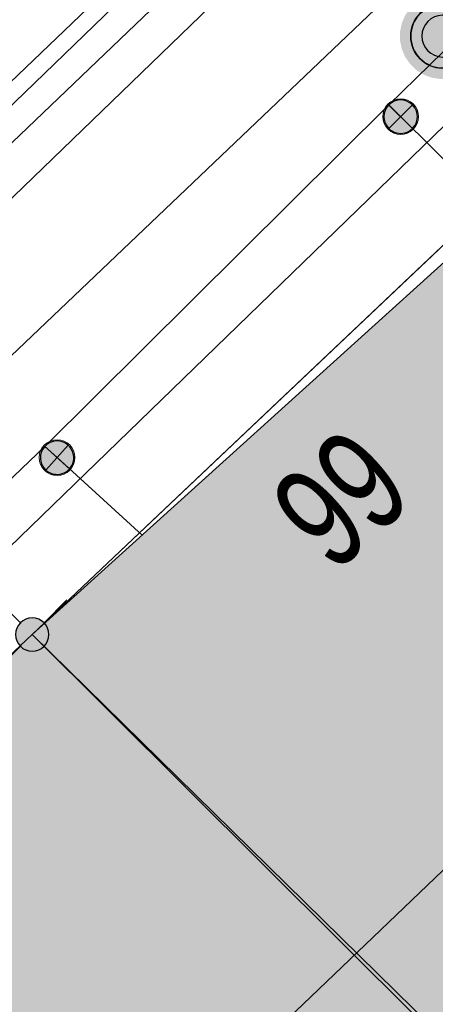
# Model space of a CAD drawing. Header units: metres. Extents: x 2695560 to 2696939, y 1260529 to 1262050.
# Tile 126 of 256: x 2695654.1 to 2695658.76, y 1260931.65 to 1260942.7. Entities that reach past the tile are written whole.
import ezdxf

# ---------------------------------------------------------------- set-up
doc = ezdxf.new("R2010")
doc.units = ezdxf.units.M
doc.linetypes.add('AUSGEZOGEN', pattern=[0])
for name, color, linetype in [('XR$1$AV_Gebäudeflächen (BB)', 7, 'AUSGEZOGEN'), ('XR$1$AV_Grenzpunkte', 7, 'AUSGEZOGEN'), ('XR$1$AV_Haus-Nr.', 7, 'AUSGEZOGEN'), ('XR$1$AV_Lagefixpunkte', 7, 'AUSGEZOGEN'), ('XR$1$AV_Linien (BB)', 7, 'AUSGEZOGEN'), ('XR$1$Liegenschaftsgrenzen', 7, 'AUSGEZOGEN'), ('XR$1$PFAV', 255, 'AUSGEZOGEN'), ('XR$1$PFWA', 255, 'AUSGEZOGEN'), ('XR$1$RP_Abstandslinie', 7, 'AUSGEZOGEN'), ('XR$1$WA_LK_Absperrarmatur', 171, 'AUSGEZOGEN')]:
    doc.layers.add(name, color=color, linetype=linetype)
for name, color, linetype, lineweight in [('XR$2$ELE-LinieFlaeche-genau', 1, 'AUSGEZOGEN', 18), ('XR$2$GAS-Linie-genau', 12, 'AUSGEZOGEN', 18), ('XR$2$KOM-LinieFlaeche-U-genau', 91, 'AUSGEZOGEN', 18), ('XR$2$WAS-Linie-genau', 5, 'AUSGEZOGEN', 18), ('XR$2$WAS-Punkt', 5, 'AUSGEZOGEN', 18)]:
    doc.layers.add(name, color=color, linetype=linetype, lineweight=lineweight)
doc.styles.add('ARIAL', font='arial.ttf')

# ---------------------------------------------------------------- blocks, each defined once
blk = doc.blocks.new('BWAV1')
at = {"layer": 'XR$1$PFAV', "transparency": 33554687}
blk.add_hatch(color=7, dxfattribs=at).paths.add_polyline_path([(0.67, 0), (0.656, 0.135), (0.616, 0.264), (0.55, 0.383), (0.462, 0.486), (0.354, 0.569), (0.233, 0.628), (0.101, 0.662), (-0.034, 0.669), (-0.168, 0.649), (-0.295, 0.602), (-0.41, 0.53), (-0.508, 0.436), (-0.586, 0.325), (-0.639, 0.201), (-0.667, 0.068), (-0.667, -0.068), (-0.639, -0.201), (-0.586, -0.325), (-0.508, -0.436), (-0.41, -0.53), (-0.295, -0.602), (-0.168, -0.649), (-0.034, -0.669), (0.101, -0.662), (0.233, -0.628), (0.354, -0.569), (0.462, -0.486), (0.55, -0.383), (0.616, -0.264), (0.656, -0.135)])
at = {"color": 7, "transparency": 33554687}
for radius, start, end in [(0.5, 91.1948, 268.8052), (0.5, 268.8052, 91.1948), (0.326, 91.1948, 268.8052), (0.326, 268.8052, 91.1948)]:
    blk.add_arc((0, 0), radius, start, end, dxfattribs=at)
at = {"layer": 'XR$1$PFAV', "transparency": 33554687}
blk.add_circle((0, 0), 0.5, dxfattribs=at)
blk = doc.blocks.new('BWAV19')
at = {"layer": 'XR$1$PFAV', "transparency": 33554687}
blk.add_hatch(color=7, dxfattribs=at).paths.add_polyline_path([(0, 0.24), (-0.024, 0.239), (-0.048, 0.235), (-0.072, 0.229), (-0.095, 0.221), (-0.116, 0.21), (-0.137, 0.197), (-0.156, 0.182), (-0.174, 0.165), (-0.19, 0.147), (-0.204, 0.127), (-0.215, 0.106), (-0.225, 0.083), (-0.232, 0.06), (-0.237, 0.036), (-0.24, 0.012), (-0.24, -0.012), (-0.237, -0.036), (-0.232, -0.06), (-0.225, -0.083), (-0.215, -0.106), (-0.204, -0.127), (-0.19, -0.147), (-0.174, -0.165), (-0.156, -0.182), (-0.137, -0.197), (-0.116, -0.21), (-0.095, -0.221), (-0.072, -0.229), (-0.048, -0.235), (-0.024, -0.239), (0, -0.24), (0.024, -0.239), (0.048, -0.235), (0.072, -0.229), (0.095, -0.221), (0.116, -0.21), (0.137, -0.197), (0.156, -0.182), (0.174, -0.165), (0.19, -0.147), (0.204, -0.127), (0.215, -0.106), (0.225, -0.083), (0.232, -0.06), (0.237, -0.036), (0.24, -0.012), (0.24, 0.012), (0.237, 0.036), (0.232, 0.06), (0.225, 0.083), (0.215, 0.106), (0.204, 0.127), (0.19, 0.147), (0.174, 0.165), (0.156, 0.182), (0.137, 0.197), (0.116, 0.21), (0.095, 0.221), (0.072, 0.229), (0.048, 0.235), (0.024, 0.239)])
at = {"color": 7, "transparency": 33554687}
for p, q in [((-0.5, 0.5), (-0.17, 0.17)), ((0.17, 0.17), (0.5, 0.5)), ((-0.5, -0.5), (-0.17, -0.17)), ((0.17, -0.17), (0.5, -0.5))]:
    blk.add_line(p, q, dxfattribs=at)
for start, end in [(90, 270), (270, 90)]:
    blk.add_arc((0, 0), 0.24, start, end, dxfattribs=at)
blk = doc.blocks.new('BWA965')
at = {"layer": 'XR$1$PFWA', "transparency": 33554687}
blk.add_hatch(color=7, dxfattribs=at).paths.add_polyline_path([(0, 0.5), (-0.051, 0.497), (-0.101, 0.49), (-0.15, 0.477), (-0.197, 0.459), (-0.243, 0.437), (-0.286, 0.41), (-0.326, 0.379), (-0.362, 0.344), (-0.395, 0.306), (-0.424, 0.264), (-0.449, 0.22), (-0.469, 0.174), (-0.484, 0.125), (-0.494, 0.076), (-0.499, 0.025), (-0.499, -0.025), (-0.494, -0.076), (-0.484, -0.125), (-0.469, -0.174), (-0.449, -0.22), (-0.424, -0.264), (-0.395, -0.306), (-0.362, -0.344), (-0.326, -0.379), (-0.286, -0.41), (-0.243, -0.437), (-0.197, -0.459), (-0.15, -0.477), (-0.101, -0.49), (-0.051, -0.497), (0, -0.5), (0.051, -0.497), (0.101, -0.49), (0.15, -0.477), (0.197, -0.459), (0.243, -0.437), (0.286, -0.41), (0.326, -0.379), (0.362, -0.344), (0.395, -0.306), (0.424, -0.264), (0.449, -0.22), (0.469, -0.174), (0.484, -0.125), (0.494, -0.076), (0.499, -0.025), (0.499, 0.025), (0.494, 0.076), (0.484, 0.125), (0.469, 0.174), (0.449, 0.22), (0.424, 0.264), (0.395, 0.306), (0.362, 0.344), (0.326, 0.379), (0.286, 0.41), (0.243, 0.437), (0.197, 0.459), (0.15, 0.477), (0.101, 0.49), (0.051, 0.497)])
at = {"transparency": 33554687}
blk.add_line((0, 0.5), (0, -0.5), dxfattribs=at)
for start, end in [(90, 270), (270, 90)]:
    blk.add_arc((0, 0), 0.5, start, end, dxfattribs=at)
blk = doc.blocks.new('WAS-ABSPERRORGAN')
at = {"layer": 'XR$2$WAS-Punkt', "linetype": 'AUSGEZOGEN', "transparency": 33554687}
for p, q in [((0, 200, 2500), (0, -200, 2500)), ((0, 0), (0, 0))]:
    blk.add_line(p, q, dxfattribs=at)
blk.add_circle((0, 0, 502500), 200, dxfattribs=at)

msp = doc.modelspace()

# ---------------------------------------------------------------- hatches: boundary and pattern name
at = {"layer": 'XR$1$AV_Gebäudeflächen (BB)', "true_color": 0xd2d2d2, "transparency": 33554687}
for points in [[(2695654.24, 1260935.8), (2695665.819, 1260924.443), (2695667.25, 1260922.85), (2695671.718, 1260926.979), (2695667.602, 1260931.421), (2695662.181, 1260937.245), (2695659.258, 1260940.332)], [(2695665.819, 1260924.443), (2695654.24, 1260935.8), (2695650.23, 1260932.02), (2695650.721, 1260931.481), (2695654.879, 1260926.919), (2695653.22, 1260925.34), (2695659.605, 1260918.631)]]:
    msp.add_hatch(color=254, dxfattribs=at).paths.add_polyline_path(points)

# ---------------------------------------------------------------- linework, layer by layer
at = {"layer": 'XR$1$AV_Linien (BB)', "color": 7, "linetype": 'AUSGEZOGEN', "transparency": 33554687}
msp.add_line((2695665.819, 1260924.443), (2695654.24, 1260935.8), dxfattribs=at)
for points in [[(2695637.652, 1260923.359), (2695674.75, 1260958.681), (2695716.706, 1260999.015), (2695717.354, 1260999.635)], [(2695661.12, 1260942.24), (2695659.33, 1260940.62), (2695654.24, 1260935.8)], [(2695654.24, 1260935.8), (2695659.258, 1260940.332), (2695662.181, 1260937.245), (2695667.602, 1260931.421), (2695671.718, 1260926.979), (2695667.25, 1260922.85)], [(2695650.721, 1260931.481), (2695650.23, 1260932.02), (2695654.24, 1260935.8)]]:
    msp.add_lwpolyline(points, dxfattribs=at)
at = {"layer": 'XR$1$Liegenschaftsgrenzen', "color": 7, "linetype": 'AUSGEZOGEN', "transparency": 33554687}
msp.add_line((2695654.24, 1260935.8), (2695659.33, 1260940.62), dxfattribs=at)
for points in [[(2695648.76, 1260929.61), (2695650.71, 1260931.47), (2695650.23, 1260932.02), (2695654.24, 1260935.8)], [(2695671.62, 1260916.75), (2695667.25, 1260922.85), (2695654.24, 1260935.8)]]:
    msp.add_lwpolyline(points, dxfattribs=at)
at = {"layer": 'XR$1$RP_Abstandslinie', "color": 7, "linetype": 'AUSGEZOGEN', "transparency": 33554687}
msp.add_lwpolyline([(2695687.91, 1260960.96), (2695649.71, 1260924.41), (2695644.74, 1260919.655)], dxfattribs=at)
at = {"layer": 'XR$2$ELE-LinieFlaeche-genau', "linetype": 'AUSGEZOGEN', "transparency": 33554687}
msp.add_lwpolyline([(2695646.158, 1260934.503), (2695656.777, 1260944.659), (2695657.123, 1260944.297), (2695646.504, 1260934.141), (2695646.158, 1260934.503)], close=True, dxfattribs=at)
at = {"layer": 'XR$2$GAS-Linie-genau', "linetype": 'AUSGEZOGEN', "transparency": 33554687}
msp.add_line((2695647.218, 1260930.228), (2695658.991, 1260941.629), dxfattribs=at)
at = {"layer": 'XR$2$KOM-LinieFlaeche-U-genau', "linetype": 'AUSGEZOGEN', "transparency": 33554687}
msp.add_lwpolyline([(2695656.052, 1260943.713), (2695640.107, 1260928.313), (2695640.107, 1260927.271), (2695656.57, 1260943.171), (2695688.349, 1260973.103), (2695688.72, 1260973.433), (2695691.336, 1260975.771), (2695692.521, 1260976.413), (2695692.163, 1260977.073), (2695690.902, 1260976.389), (2695688.22, 1260973.993), (2695687.843, 1260973.655), (2695656.052, 1260943.713)], close=True, dxfattribs=at)
at = {"layer": 'XR$2$WAS-Linie-genau', "linetype": 'AUSGEZOGEN', "transparency": 33554687}
for p, q in [((2695663.915, 1260947.275), (2695658.242, 1260941.743)), ((2695658.242, 1260941.743), (2695654.38, 1260937.911)), ((2695658.242, 1260941.743), (2695658.375, 1260941.611)), ((2695654.38, 1260937.911), (2695647.348, 1260931.175)), ((2695654.38, 1260937.911), (2695654.519, 1260937.785)), ((2695654.519, 1260937.785), (2695655.474, 1260936.915))]:
    msp.add_line(p, q, dxfattribs=at)
msp.add_lwpolyline([(2695658.375, 1260941.611), (2695659.48, 1260940.516), (2695659.718, 1260940.572), (2695659.871, 1260940.428)], dxfattribs=at)

# ---------------------------------------------------------------- block references
at = {"layer": 'XR$1$AV_Grenzpunkte', "color": 7, "linetype": 'AUSGEZOGEN', "lineweight": -3, "transparency": 33554687, "xscale": 0.7800000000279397, "yscale": 0.7800000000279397}
msp.add_blockref('BWAV19', (2695654.24, 1260935.8), dxfattribs=at)
at = {"layer": 'XR$1$AV_Lagefixpunkte', "color": 7, "linetype": 'AUSGEZOGEN', "lineweight": -3, "transparency": 33554687, "xscale": 0.7199999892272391, "yscale": 0.7199999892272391}
msp.add_blockref('BWAV1', (2695658.848, 1260942.514, 433.503), dxfattribs=at)
at = {"layer": 'XR$1$WA_LK_Absperrarmatur', "color": 171, "linetype": 'AUSGEZOGEN', "lineweight": -3, "transparency": 33554687, "yscale": 0.3749999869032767}
for p, xscale, rotation in [((2695658.375, 1260941.61), 0.3749999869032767, 315.255679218), ((2695654.519, 1260937.784), 0.3749999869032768, 317.677180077)]:
    msp.add_blockref('BWA965', p, dxfattribs=dict(at, xscale=xscale, rotation=rotation))
at = {"layer": 'XR$2$WAS-Punkt', "color": 5, "linetype": 'AUSGEZOGEN', "lineweight": 18, "transparency": 33554687, "xscale": 0.001, "yscale": 0.001, "zscale": 0.001}
for p, rotation in [((2695658.375, 1260941.611), 225.3), ((2695654.519, 1260937.785), 227.7)]:
    msp.add_blockref('WAS-ABSPERRORGAN', p, dxfattribs=dict(at, rotation=rotation))

# ---------------------------------------------------------------- texts
at = {"layer": 'XR$1$AV_Haus-Nr.', "color": 7, "transparency": 33554687, "insert": (2695657.313, 1260937.756), "char_height": 1.1621, "width": 1.68109, "attachment_point": 2, "rotation": 42.0858, "style": 'ARIAL'}
msp.add_mtext('\\W0.70;99', dxfattribs=at)

doc.saveas('drawing.dxf')
